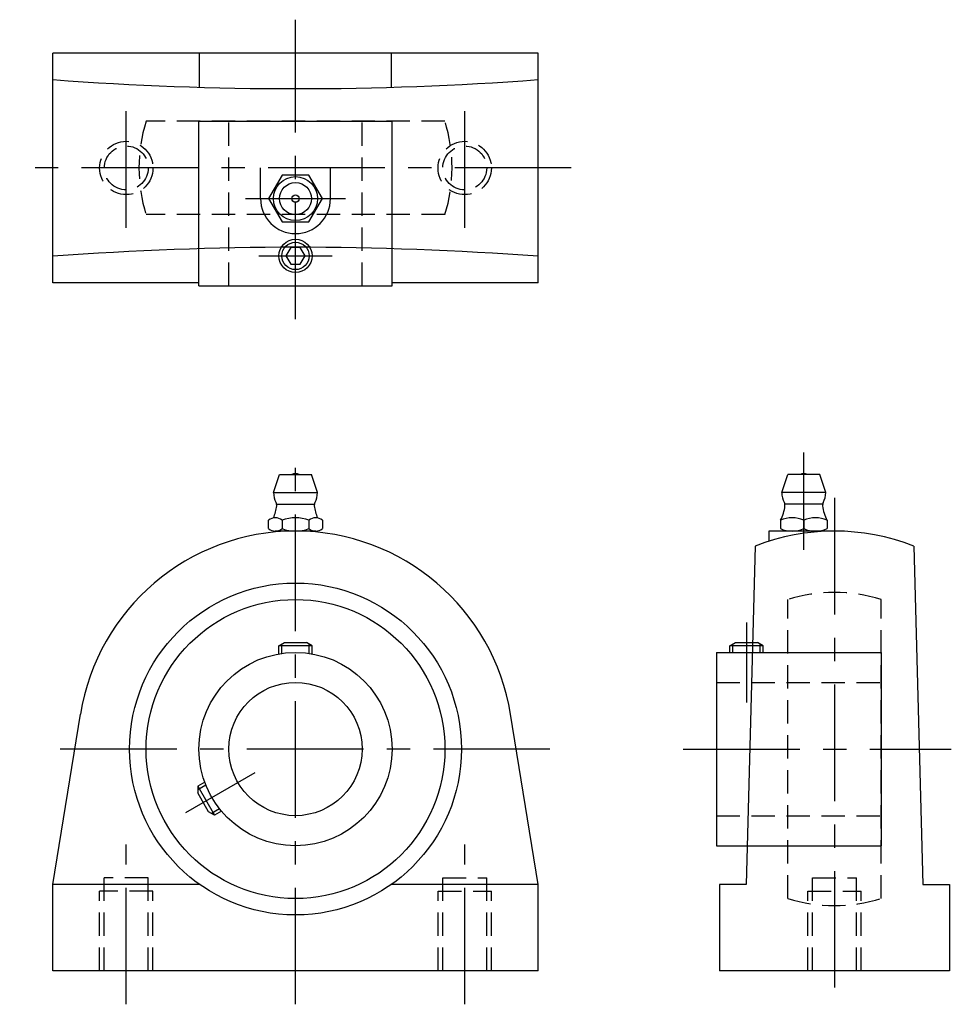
# Model space of a CAD drawing. Extents: x -41 to 98, y -5 to 143.
import ezdxf

# ---------------------------------------------------------------- set-up
doc = ezdxf.new("R2010")
doc.units = 0
doc.header["$LTSCALE"] = 14
doc.header["$MEASUREMENT"] = 0
doc.linetypes.add('CENTER', pattern=[2, 1.25, -0.25, 0.25, -0.25])
doc.linetypes.add('HIDDEN', pattern=[0.375, 0.25, -0.125])
doc.layers.get('0').update_dxf_attribs({"linetype": 'CONTINUOUS'})
doc.layers.add('CENTER', color=1, linetype='CENTER')
doc.layers.add('HIDDEN', color=3, linetype='HIDDEN')

msp = doc.modelspace()

# ---------------------------------------------------------------- linework, layer by layer
for p, q in [((36.4, 137.73), (-36.4, 137.73)), ((-36.4, 103.23), (-36.4, 137.73)), ((-14.42, 132.59), (-14.42, 137.73)), ((14.42, 132.59), (14.42, 137.73)), ((36.4, 103.23), (36.4, 137.73)), ((-14.5, 127.48), (14.5, 127.48)), ((-14.5, 102.78), (-14.5, 127.48)), ((14.5, 102.78), (14.5, 127.48)), ((-5.25, 115.88), (-5.25, 120.48)), ((5.25, 115.88), (5.25, 120.48)), ((-14.5, 103.23), (-36.4, 103.23)), ((-14.5, 102.78), (14.5, 102.78)), ((36.4, 103.23), (14.5, 103.23)), ((-3.3, 71.8), (-2.4, 74.5)), ((-2.4, 74.5), (2.4, 74.5)), ((3.3, 71.8), (2.4, 74.5)), ((72.99, 71.8), (73.89, 74.5)), ((78.69, 74.5), (73.89, 74.5)), ((79.59, 71.8), (78.69, 74.5)), ((-3.3, 71.8), (3.3, 71.8)), ((79.59, 71.8), (72.99, 71.8)), ((-2.8, 70.05), (2.8, 70.05)), ((79.09, 70.05), (73.49, 70.05)), ((-4.04, 66.37), (-4.04, 67.63)), ((-2.02, 67.63), (-2.02, 66.37)), ((2.02, 67.63), (2.02, 66.37)), ((4.04, 67.63), (4.04, 66.37)), ((72.79, 67.63), (72.79, 66.37)), ((76.29, 67.63), (76.29, 66.37)), ((79.79, 67.63), (79.79, 66.37)), ((3.03, 66), (-3.03, 66)), ((71.04, 66), (71.04, 64.48)), ((80.89, 66), (71.04, 66)), ((78.04, 66), (74.54, 66)), ((68.99, 63.76), (67.64, 13)), ((92.79, 63.76), (94.14, 13)), ((-2.5, 48.8), (-1.63, 49.3)), ((2.5, 48.8), (-2.5, 48.8)), ((-2.5, 47.58), (-2.5, 48.8)), ((-2.05, 47.65), (-2.05, 49.06)), ((-1.63, 49.3), (1.63, 49.3)), ((2.5, 48.8), (1.63, 49.3)), ((2.05, 47.65), (2.05, 49.06)), ((2.5, 47.58), (2.5, 48.8)), ((65.19, 48.8), (66.05, 49.3)), ((65.19, 47.8), (65.19, 48.8)), ((70.19, 48.8), (65.19, 48.8)), ((65.64, 47.8), (65.64, 49.06)), ((66.05, 49.3), (69.32, 49.3)), ((70.19, 48.8), (69.32, 49.3)), ((69.74, 47.8), (69.74, 49.06)), ((70.19, 47.8), (70.19, 48.8)), ((63.19, 47.8), (87.89, 47.8)), ((63.19, 47.8), (63.19, 18.8)), ((87.89, 47.8), (87.89, 18.8)), ((-36.4, 13), (-32.28, 38.51)), ((36.4, 13), (32.28, 38.51)), ((-13.62, 28.32), (-14.67, 27.72)), ((-13.46, 27.9), (-14.67, 27.2)), ((-14.67, 27.72), (-12.17, 23.38)), ((-14.67, 27.72), (-14.67, 26.72)), ((-13.04, 23.88), (-14.67, 26.72)), ((-12.17, 23.38), (-13.04, 23.88)), ((-11.41, 24.35), (-12.62, 23.64)), ((-11.12, 23.99), (-12.17, 23.38)), ((63.19, 18.8), (87.89, 18.8)), ((-36.4, 0), (-36.4, 13)), ((-14.42, 13), (-36.4, 13)), ((36.4, 13), (14.42, 13)), ((36.4, 0), (36.4, 13)), ((63.64, 13), (63.64, 0)), ((67.64, 13), (63.64, 13)), ((94.14, 13), (98.14, 13)), ((98.14, 13), (98.14, 0)), ((36.4, 0), (-36.4, 0)), ((98.14, 0), (63.64, 0))]:
    msp.add_line(p, q)
for points in [[(-2.02, 119.38), (-4.04, 115.88), (-2.02, 112.38), (2.02, 112.38), (4.04, 115.88), (2.02, 119.38)], [(-0.72, 108.53), (-1.44, 107.28), (-0.72, 106.03), (0.72, 106.03), (1.44, 107.28), (0.72, 108.53)]]:
    msp.add_lwpolyline(points, close=True)
for centre, radius in [((0, 115.88), 3.3), ((0, 115.88), 2.4), ((0, 115.88), 0.555), ((0, 107.28), 2.5), ((0, 107.28), 2.05), ((0, 33.3), 24.9), ((0, 33.3), 22.43), ((0, 33.3), 14.5), ((0, 33.3), 10)]:
    msp.add_circle(centre, radius)
for centre, radius, start, end in [((0, 623.78), 491.4, 265.752, 274.248), ((0, 115.88), 5.25, 180, 0), ((0, -382.82), 491.4, 85.752, 94.248), ((0, 73.01), 1.59, 69.555, 110.445), ((76.29, 73.01), 1.59, 69.555, 110.445), ((0, 71.8), 3.3, 180, 208.0616), ((0, 71.8), 3.3, 331.9384, 0), ((76.29, 71.8), 3.3, 180, 208.0616), ((76.29, 71.8), 3.3, 331.9384, 0), ((-8.79, 70.42), 6, 336.1715, 353.8983), ((-3.62, 69.87), 0.8, 353.8983, 28.0616), ((3.62, 69.87), 0.8, 151.9384, 186.1017), ((8.79, 70.42), 6, 186.1017, 203.8285), ((67.5, 70.42), 6, 332.3723, 353.8983), ((72.67, 69.87), 0.8, 353.8983, 28.0616), ((79.91, 69.87), 0.8, 151.9384, 186.1017), ((85.08, 70.42), 6, 186.1017, 207.6277), ((-3.03, 66.44), 1.56, 49.7398, 130.2602), ((0, 62.3), 5.7, 69.2291, 110.7709), ((3.03, 66.44), 1.56, 49.7398, 130.2602), ((74.54, 63.68), 4.32, 66.1022, 113.8978), ((78.04, 63.68), 4.32, 66.1022, 113.8978), ((0, 33.3), 32.7, 9.1694, 170.8306), ((-3.03, 67.56), 1.56, 229.7398, 310.2602), ((0, 71.7), 5.7, 249.2291, 290.7709), ((3.03, 67.56), 1.56, 229.7398, 310.2602), ((80.89, 33.3), 32.7, 68.6592, 111.3408), ((74.54, 70.32), 4.32, 246.1022, 293.8978), ((78.04, 70.32), 4.32, 246.1022, 293.8978)]:
    msp.add_arc(centre, radius, start, end)
at = {"layer": 'CENTER'}
for p, q in [((0, 97.78), (0, 142.73)), ((-25.4, 111.48), (-25.4, 129.48)), ((25.4, 111.48), (25.4, 129.48)), ((41.4, 120.48), (-41.4, 120.48)), ((-7.51, 115.88), (7.51, 115.88)), ((-5.5, 107.28), (5.5, 107.28)), ((0, -5), (0, 77.78)), ((76.29, 63.18), (76.29, 77.78)), ((80.89, 71), (80.89, -5)), ((67.69, 52.3), (67.69, 40.3)), ((38.19, 33.3), (-38.19, 33.3)), ((58.19, 33.3), (98.43, 33.3)), ((-16.45, 23.8), (-6.06, 29.8)), ((-25.4, -5), (-25.4, 19)), ((25.4, -5), (25.4, 19))]:
    msp.add_line(p, q, dxfattribs=at)
at = {"layer": 'HIDDEN'}
for p, q in [((22.43, 127.48), (-22.43, 127.48)), ((-10, 102.78), (-10, 127.48)), ((10, 102.78), (10, 127.48)), ((22.43, 113.48), (-22.43, 113.48)), ((73.89, 10.87), (73.89, 55.73)), ((87.89, 10.87), (87.89, 55.73)), ((63.19, 43.3), (87.89, 43.3)), ((63.19, 23.3), (87.89, 23.3)), ((-22.1, 14), (-28.7, 14)), ((-28.7, 0), (-28.7, 14)), ((-22.1, 0), (-22.1, 14)), ((22.1, 14), (28.7, 14)), ((22.1, 0), (22.1, 14)), ((28.7, 0), (28.7, 14)), ((77.59, 14), (84.19, 14)), ((77.59, 0), (77.59, 14)), ((84.19, 0), (84.19, 14)), ((-21.4, 12), (-29.4, 12)), ((-29.4, 0), (-29.4, 12)), ((-21.4, 0), (-21.4, 12)), ((21.4, 12), (29.4, 12)), ((21.4, 0), (21.4, 12)), ((29.4, 0), (29.4, 12)), ((76.89, 12), (84.89, 12)), ((76.89, 0), (76.89, 12)), ((84.89, 0), (84.89, 12))]:
    msp.add_line(p, q, dxfattribs=at)
for centre, radius in [((-25.4, 120.48), 4), ((25.4, 120.48), 4), ((-25.4, 120.48), 3.3), ((25.4, 120.48), 3.3)]:
    msp.add_circle(centre, radius, dxfattribs=at)
for centre, start, end in [((0, 120.48), 162.6701, 197.3299), ((0, 120.48), 342.6701, 17.3299), ((80.89, 33.3), 72.6701, 107.3299), ((80.89, 33.3), 252.6701, 287.3299)]:
    msp.add_arc(centre, 23.5, start, end, dxfattribs=at)

doc.saveas('drawing.dxf')
